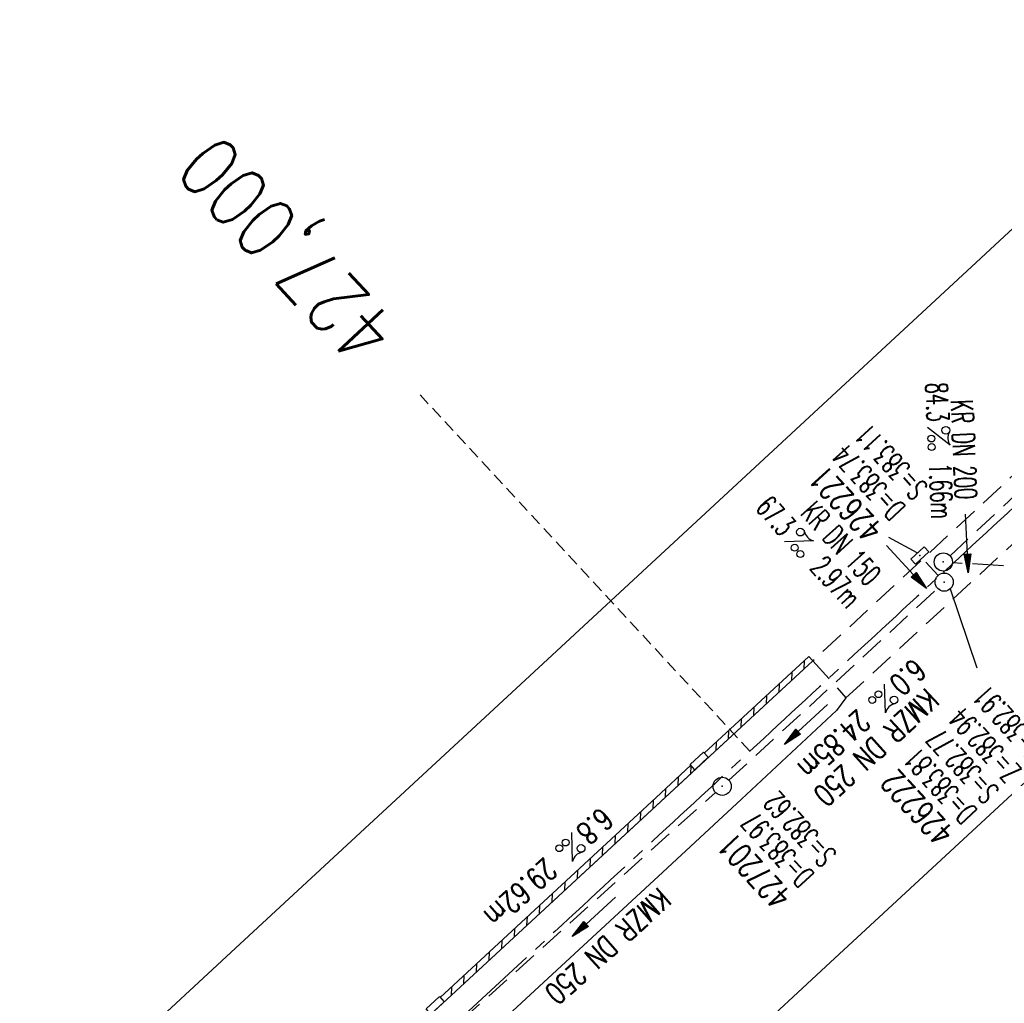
# Model space of a CAD drawing. Extents: x 450316 to 454644, y 428795 to 436505.
# Tile 49 of 256: x 453112 to 453193, y 431059 to 431140. Entities that reach past the tile are written whole.
import ezdxf
from ezdxf.enums import TextEntityAlignment as Align

# ---------------------------------------------------------------- set-up
doc = ezdxf.new("R2010")
doc.units = 0
doc.header["$LTSCALE"] = 2
doc.header["$MEASUREMENT"] = 0
for name, pattern in [('ACHSE', [5.5, 4, -0.5, 0.5, -0.5]), ('GESTRICH-X2', [1.5, 1, -0.5]), ('GESTRICHELT', [0.75, 0.5, -0.25])]:
    doc.linetypes.add(name, pattern=pattern)
doc.layers.get('0').update_dxf_attribs({"linetype": 'CONTINUOUS'})
for name, color, linetype in [('ACHSETOP', 1, 'ACHSE'), ('FBR', 8, 'CONTINUOUS'), ('HEKTOM', 1, 'GESTRICHELT'), ('KANAL', 7, 'GESTRICH-X2'), ('MS-UEBERFAHRT', 8, 'GESTRICH-X2'), ('PFEIL', 7, 'CONTINUOUS'), ('RINNE', 8, 'CONTINUOUS'), ('SCHACHTNR', 6, 'CONTINUOUS'), ('SCHSYMBOL', 7, 'CONTINUOUS'), ('TEXTO', 4, 'CONTINUOUS'), ('TEXTU', 4, 'CONTINUOUS')]:
    doc.layers.add(name, color=color, linetype=linetype)
doc.styles.add('ROMANS', font='romans.shx', dxfattribs={"width": 0.8})

# ---------------------------------------------------------------- blocks, each defined once
blk = doc.blocks.new('GST')
at = {"color": 0}
blk.add_circle((0, 0), 0.75, dxfattribs=at)
blk.add_point((0, 0), dxfattribs=at)
blk = doc.blocks.new('10')
blk.add_blockref('GST', (0, 0))
blk = doc.blocks.new('PROM')
blk.add_line((1.566, 1.817), (0.019, 0.015))
for centre, radius in [((0.317, 1.51), 0.317), ((0.943, 0.291), 0.283), ((1.645, 0.287), 0.283)]:
    blk.add_circle(centre, radius)
blk.add_arc((0.992, 2.682), 1.033, 239.14139, 303.35492)
blk = doc.blocks.new('PFEIL2')
at = {"color": 0}
for p, q in [((0.88, 0.002), (-2.401, -0.012)), ((0.881, -0.271), (0.879, 0.276)), ((0.879, 0.276), (2.429, 0.009)), ((0.911, 0.27), (0.879, 0.265)), ((0.965, 0.261), (0.879, 0.246)), ((1.019, 0.252), (0.879, 0.228)), ((1.073, 0.242), (0.879, 0.209)), ((1.127, 0.233), (0.879, 0.191)), ((1.181, 0.224), (0.879, 0.172)), ((1.235, 0.214), (0.879, 0.154)), ((1.289, 0.205), (0.879, 0.135)), ((1.343, 0.196), (0.879, 0.117)), ((1.397, 0.187), (0.879, 0.098)), ((1.451, 0.177), (0.879, 0.08)), ((1.505, 0.168), (0.879, 0.061)), ((1.559, 0.159), (0.88, 0.043)), ((1.613, 0.149), (0.88, 0.024)), ((1.668, 0.14), (0.88, 0.006)), ((1.722, 0.131), (0.88, -0.013)), ((1.776, 0.121), (0.88, -0.031)), ((1.83, 0.112), (0.88, -0.05)), ((1.884, 0.103), (0.88, -0.068)), ((1.938, 0.094), (0.88, -0.087)), ((1.992, 0.084), (0.88, -0.105)), ((2.046, 0.075), (0.88, -0.124)), ((2.1, 0.066), (0.88, -0.142)), ((2.154, 0.056), (0.88, -0.161)), ((2.208, 0.047), (0.88, -0.179)), ((2.262, 0.038), (0.881, -0.198)), ((2.316, 0.029), (0.881, -0.216)), ((2.37, 0.019), (0.881, -0.235)), ((2.424, 0.01), (0.881, -0.253)), ((2.429, 0.009), (0.881, -0.271))]:
    blk.add_line(p, q, dxfattribs=at)
blk = doc.blocks.new('30')
at = {"color": 0}
for p, q in [((-0.75, -0.29), (-0.75, 0.293)), ((-0.75, 0.293), (0.753, 0.293)), ((0.753, 0.293), (0.753, -0.29)), ((0.753, -0.29), (-0.75, -0.29))]:
    blk.add_line(p, q, dxfattribs=at)
blk.add_point((0, 0), dxfattribs=at)

msp = doc.modelspace()

# ---------------------------------------------------------------- linework, layer by layer
for points in [[(453168.891, 431078.923), (453167.788, 431077.903), (453167.392, 431078.331), (453168.496, 431079.351)], [(453147.139, 431058.783), (453146.035, 431057.762), (453145.64, 431058.19), (453146.743, 431059.21)]]:
    msp.add_lwpolyline(points, close=True)
at = {"layer": 'ACHSETOP', "flags": 128}
msp.add_lwpolyline([(451271.766, 435019.042, -0.000001), (451272.365, 435018.353, -0.000032), (451272.387, 435018.328), (451288.791, 434999.463, -0.000002), (451296.993, 434990.03, 0.000007), (451305.195, 434980.597, 0.000007), (451313.397, 434971.165, -0.000007), (451321.599, 434961.732, -0.000007), (451329.801, 434952.299, 0.000007), (451338.003, 434942.866, 0.000007), (451346.205, 434933.433, -0.000007), (451354.407, 434924.001, -0.000007), (451362.609, 434914.568, 0.000011), (451370.811, 434905.135, 0.000001), (451379.013, 434895.702, 0.000001), (451387.215, 434886.27), (451403.62, 434867.404), (451420.024, 434848.539), (451436.428, 434829.674, -0.000013), (451444.63, 434820.241, 0.000007), (451452.832, 434810.808, 0.000007), (451461.034, 434801.376, -0.000007), (451469.236, 434791.943, -0.000007), (451477.438, 434782.51, 0.000007), (451485.64, 434773.077, 0.000007), (451493.842, 434763.645, -0.000007), (451502.044, 434754.212, -0.000007), (451510.246, 434744.779, 0.000007), (451518.448, 434735.346, 0.000007), (451526.65, 434725.914, -0.000007), (451534.852, 434716.481, -0.000007), (451543.054, 434707.048, 0.000011), (451551.256, 434697.615, 0.000001), (451559.458, 434688.182, 0.000001), (451567.66, 434678.75), (451584.065, 434659.884, -0.000001), (451592.267, 434650.452, -0.000001), (451600.469, 434641.019, -0.000011), (451608.671, 434631.586, 0.000013), (451616.873, 434622.153), (451633.277, 434603.288), (451649.681, 434584.423, -0.000013), (451657.883, 434574.99, 0.000007), (451666.085, 434565.557, 0.000007), (451674.287, 434556.124, -0.000007), (451682.489, 434546.692, -0.000007), (451690.691, 434537.259, 0.000006), (451698.893, 434527.826), (451715.297, 434508.961, -0.000015), (451721.01, 434502.39, 0.000008), (451726.723, 434495.82, 0.000958), (451727.518, 434494.909, 0.000181), (451731.723, 434490.114, 0.003894), (451738.179, 434482.871, 0.00247), (451748.503, 434471.583, 0.003793), (451756.233, 434463.34, 0.003129), (451765.742, 434453.478, 0.00313), (451774.532, 434444.586, 0.003132), (451783.429, 434435.81, 0.003134), (451792.435, 434427.146, 0.003132), (451801.553, 434418.591, 0.003131), (451810.774, 434410.155, 0.00313), (451820.102, 434401.832, 0.003133), (451829.541, 434393.621, 0.003138), (451839.066, 434385.542, 0.003131), (451848.69, 434377.585, 0.003125), (451858.432, 434369.733, 0.003124), (451868.271, 434362.004, 0.00313), (451878.187, 434354.413, 0.003138), (451888.199, 434346.945, 0.003133), (451898.32, 434339.593, 0.003131), (451908.525, 434332.373, 0.003131), (451918.818, 434325.282, 0.003132), (451929.206, 434318.316, 0.003136), (451939.668, 434311.489, 0.00313), (451950.209, 434304.797, 0.003123), (451960.857, 434298.223, 0.003128), (451971.589, 434291.781, 0.003137), (451982.371, 434285.491, 0.003139), (451993.235, 434279.335, 0.003133), (452004.198, 434273.303, 0.003123), (452015.227, 434267.413, 0.003125), (452026.323, 434261.665, 0.003132), (452037.503, 434256.05, 0.003138), (452048.733, 434250.584, 0.003134), (452060.02, 434245.265, 0.003122), (452071.413, 434240.069, 0.003127), (452083.62, 434234.685, 0.003578), (452094.349, 434230.124, 0.002702), (452108.409, 434224.354, 0.004189), (452117.528, 434220.758, 0.00053), (452126.341, 434217.378, 0.001569), (452129.323, 434216.249, 0.000008), (452135.115, 434214.077, -0.000025), (452140.907, 434211.904), (452164.314, 434203.123, 0.000006), (452176.018, 434198.733, -0.000007), (452187.722, 434194.343), (452211.129, 434185.563), (452234.536, 434176.783, -0.000012), (452246.24, 434172.393, 0.000007), (452257.944, 434168.002, 0.000002), (452265.746, 434165.075, 0.000001), (452281.351, 434159.222, 0.000005), (452293.055, 434154.832, -0.000007), (452304.759, 434150.442, -0.000019), (452316.463, 434146.052, 0.000015), (452328.166, 434141.661, 0.000002), (452338.097, 434137.936, 0.000001), (452351.573, 434132.881, 0.000004), (452363.277, 434128.491, -0.000006), (452374.981, 434124.101, -0.00002), (452386.684, 434119.71, 0.00002), (452398.388, 434115.32, 0.000006), (452410.092, 434110.93, -0.000004), (452421.796, 434106.54, -0.000001), (452435.272, 434101.485, -0.000002), (452445.203, 434097.76, -0.000015), (452456.906, 434093.369, 0.000019), (452468.61, 434088.979, 0.000007), (452480.314, 434084.589, -0.000006), (452492.018, 434080.199, -0.000002), (452503.721, 434075.809, 0.000002), (452515.425, 434071.419, 0.000006), (452527.129, 434067.029, -0.000007), (452538.833, 434062.639, -0.000019), (452550.536, 434058.248, 0.000015), (452562.24, 434053.858, 0.000002), (452572.171, 434050.133, 0.000001), (452585.647, 434045.078, 0.000004), (452597.351, 434040.688, -0.000006), (452609.055, 434036.298, -0.00002), (452620.758, 434031.907, 0.00002), (452632.462, 434027.517, 0.000006), (452644.166, 434023.127, -0.000004), (452655.87, 434018.737, -0.000001), (452669.346, 434013.682, -0.000002), (452679.277, 434009.957, -0.000015), (452690.981, 434005.567, 0.000014), (452702.684, 434001.176, 0.000011), (452714.388, 433996.786, -0.000001), (452726.092, 433992.396, -0.000007), (452735.031, 433989.043, -0.000005), (452748.181, 433984.11, -0.000156), (452748.221, 433984.095, -0.000005), (452749.498, 433983.615, -0.004183), (452758.692, 433980.071, -0.002721), (452772.748, 433974.429, -0.005081), (452782.771, 433970.223, -0.003908), (452795.7, 433964.522, -0.003912), (452807.05, 433959.304, -0.003907), (452818.331, 433953.902, -0.003903), (452829.522, 433948.327, -0.003904), (452840.62, 433942.58, -0.003907), (452851.631, 433936.658, -0.003909), (452862.543, 433930.568, -0.003906), (452873.352, 433924.312, -0.003899), (452884.081, 433917.876, -0.003907), (452894.713, 433911.271, -0.003917), (452905.212, 433904.518, -0.003914), (452915.606, 433897.601, -0.003904), (452925.914, 433890.505, -0.003895), (452936.108, 433883.251, -0.003902), (452946.169, 433875.853, -0.003909), (452956.117, 433868.296, -0.003904), (452965.957, 433860.575, -0.003908), (452975.671, 433852.704, -0.00391), (452985.257, 433844.687, -0.003909), (452994.717, 433836.52, -0.003908), (453004.051, 433828.203, -0.003902), (453013.251, 433819.744, -0.003901), (453022.321, 433811.14, -0.003907), (453031.261, 433802.39, -0.003913), (453040.05, 433793.514, -0.003909), (453048.995, 433784.194, -0.00418), (453057.218, 433775.343, -0.003621), (453064.799, 433766.924, -0.003001), (453073.811, 433756.645, -0.003775), (453082.931, 433745.954, -0.004894), (453089.822, 433737.587, -0.004962), (453096.584, 433729.038, -0.003805), (453105.204, 433717.738, -0.003005), (453113.364, 433706.734, -0.003643), (453119.973, 433697.569, -0.004174), (453127.227, 433687.17, -0.004295), (453134.105, 433676.947, -0.003507), (453140.018, 433667.855, -0.002688), (453147.586, 433655.895, -0.003695), (453155.363, 433643.251, -0.00538), (453160.547, 433634.47, -0.005332), (453165.53, 433625.601, -0.003667), (453172.541, 433612.577, -0.002679), (453179.095, 433600.023, -0.003501), (453183.992, 433590.355, -0.004313), (453189.196, 433579.668, -0.003909), (453194.743, 433567.786, -0.003909), (453199.853, 433556.378, -0.003909), (453204.783, 433544.892, -0.003903), (453209.809, 433532.66, -0.004384), (453214.103, 433521.695, -0.003423), (453219.661, 433506.825, -0.005955), (453222.694, 433498.219, -0.000145), (453225.568, 433489.736, -0.000252), (453227.219, 433484.852, -0.000085), (453230.064, 433476.416, -0.000405), (453230.656, 433474.653, -0.003646), (453233.571, 433465.744, 0.00217), (453238.424, 433450.758, 0.000006), (453242.327, 433438.883, -0.000007), (453246.23, 433427.008, -0.000012), (453250.132, 433415.133, 0.000009), (453254.035, 433403.258, 0.003001), (453258.01, 433391.404, -0.003002), (453261.985, 433379.55, -0.003008), (453265.815, 433367.653, 0.003009), (453269.646, 433355.757, 0.00001), (453273.549, 433343.882, -0.000019), (453277.452, 433332.007), (453285.257, 433308.257, 0.000005), (453289.16, 433296.382, -0.000004), (453293.063, 433284.507, -0.000001), (453297.412, 433271.275, -0.000001), (453300.869, 433260.756, -0.00001), (453304.771, 433248.881, 0.000008), (453308.674, 433237.006, 0.000011), (453312.577, 433225.131, -0.000004), (453316.48, 433213.256, -0.000007), (453317.957, 433208.761, -0.000002), (453324.285, 433189.506, -0.00006), (453324.748, 433188.095, 0.000004), (453325.212, 433186.684, 0.001409), (453327.806, 433178.862, 0.000842), (453332.205, 433165.794, 0.002106), (453335.59, 433155.932, 0.001506), (453340.42, 433142.182, 0.001603), (453344.587, 433130.552, 0.001566), (453348.928, 433118.674, 0.00157), (453353.282, 433106.987, 0.001563), (453357.73, 433095.275, 0.001555), (453362.245, 433083.606, 0.001558), (453366.823, 433071.988, 0.001562), (453371.477, 433060.391, 0.001561), (453376.206, 433048.816, 0.001565), (453381.007, 433037.273, 0.001565), (453385.878, 433025.763, 0.001563), (453390.82, 433014.287, 0.001561), (453395.838, 433002.832, 0.001559), (453400.927, 432991.41, 0.00156), (453406.083, 432980.028, 0.001563), (453411.315, 432968.669, 0.001565), (453416.612, 432957.354, 0.001562), (453421.976, 432946.082, 0.001558), (453427.424, 432934.813, 0.001559), (453432.943, 432923.577, 0.001564), (453438.516, 432912.409, 0.001566), (453444.163, 432901.268, 0.001564), (453449.888, 432890.145, 0.001558), (453455.356, 432879.682, 0.001394), (453461.537, 432868.025, 0.001724), (453468.567, 432854.963, 0.002516), (453473.461, 432846.052, 0.001346), (453478.156, 432837.657, 0.000835), (453485.787, 432824.152, 0.000825), (453493.393, 432810.794, 0.001335), (453498.128, 432802.562, 0.002522), (453503.255, 432793.804, 0.001723), (453510.868, 432781.051, 0.001395), (453517.698, 432769.769, 0.001557), (453523.875, 432759.701, 0.001564), (453531.451, 432747.524, 0.002105), (453537.147, 432738.516, 0.001027), (453545.205, 432725.948, 0.001523), (453550.684, 432717.498, 0.000001), (453550.839, 432717.261, 0.000124), (453550.84, 432717.259, 0.000024), (453557.597, 432706.912, -0.000007), (453564.355, 432696.566, -0.000001), (453571.19, 432686.101, 0.000005), (453578.025, 432675.635, 0.000012), (453584.861, 432665.17, -0.000012), (453591.696, 432654.704, -0.000004), (453598.531, 432644.238, 0.000004), (453605.366, 432633.773, 0.000001), (453612.202, 432623.307, -0.000001), (453619.037, 432612.841, -0.000004), (453625.872, 432602.376, 0.000003), (453632.707, 432591.91), (453646.378, 432570.979, -0.000014), (453650.935, 432564.001, -0.000007), (453660.048, 432550.047, -0.002465), (453666.815, 432539.572, 0.002471), (453673.568, 432529.119, 0.002497), (453680.467, 432518.67, -0.002488), (453687.389, 432508.185, -0.000003), (453694.224, 432497.72, 0.000006), (453701.059, 432487.254), (453714.73, 432466.322, -0.000006), (453721.565, 432455.856, 0.000006), (453728.4, 432445.391, 0.000183), (453728.474, 432445.277, -0.000027), (453728.969, 432444.521, -0.003905), (453733.992, 432436.709, -0.002472), (453741.768, 432424.267, -0.005163), (453747.303, 432415.103, -0.003867), (453754.471, 432402.736, -0.003958), (453760.534, 432391.888, -0.003913), (453766.494, 432380.818, -0.003903), (453772.248, 432369.72, -0.003904), (453777.826, 432358.535, -0.003901), (453783.485, 432346.731, -0.004288), (453788.457, 432335.909, -0.003523), (453794.251, 432322.76, -0.004762), (453798.376, 432312.962, -0.001651), (453802.105, 432303.777, -0.002689), (453804.345, 432298.119, -0.001542), (453805.535, 432295.038, -0.000893), (453807.562, 432289.711, -0.005639), (453811.068, 432280.125, -0.003891), (453815.882, 432266.138, -0.00573), (453819.492, 432254.955, -0.005082), (453823.289, 432242.262, -0.004537), (453827.3, 432227.849, -0.006762), (453829.772, 432218.119, -0.001828), (453832.339, 432207.234, -0.002855), (453833.917, 432200.252, -0.000688), (453834.588, 432197.184, -0.000614), (453835.33, 432193.746, -0.005087), (453837.353, 432183.825, -0.003463), (453840.076, 432169.201, -0.004355), (453841.882, 432158.581, -0.003298), (453844.052, 432144.521, -0.003873), (453845.959, 432130.87, -0.004703), (453847.336, 432119.601, -0.004431), (453848.679, 432106.664, -0.004859), (453849.683, 432094.847, -0.001971), (453850.759, 432079.747, -0.003754), (453851.233, 432071.814, -0.000235), (453851.272, 432071.058, -0.000154), (453851.331, 432069.903, -0.005004), (453851.76, 432059.357, -0.003657), (453852.096, 432044.916, -0.006284), (453852.131, 432034.652, -0.00442), (453851.869, 432020.065, -0.004496), (453851.355, 432005.74, -0.005961), (453850.742, 431994.946, -0.004032), (453849.635, 431980.541, -0.005521), (453848.625, 431970.038, -0.000545), (453848.175, 431965.885, -0.00099), (453847.92, 431963.599, -0.002817), (453847.082, 431956.57, -0.001743), (453845.624, 431945.22, -0.004295), (453844.128, 431934.589, -0.003233), (453841.927, 431920.496, -0.003719), (453839.898, 431908.592, -0.003474), (453837.544, 431895.884, -0.003471), (453834.928, 431882.783, -0.003984), (453832.479, 431871.403, -0.002961), (453829.251, 431857.357, -0.00403), (453826.736, 431847.072, -0.001132), (453824.957, 431840.111, -0.001603), (453823.675, 431835.205, -0.002375), (453822.368, 431830.363, -0.001541), (453820.296, 431822.917, -0.005811), (453817.744, 431814.242, -0.003321), (453813.002, 431799.15, -0.004369), (453808.955, 431786.926, -0.004589), (453804.893, 431775.36, -0.004977), (453800.134, 431762.595, -0.00596), (453795.928, 431752.024, -0.002426), (453790.614, 431739.296, -0.004094), (453787.367, 431731.794, -0.000338), (453786.71, 431730.312, -0.000388), (453786.136, 431729.023, -0.004625), (453782.634, 431721.365, -0.002368), (453775.588, 431706.507, -0.004069), (453770.201, 431695.516, -0.003863), (453764.344, 431684.031, -0.004659), (453758.242, 431672.552, -0.005048), (453752.404, 431662.068, -0.002758), (453744.856, 431648.996, -0.004203), (453739.784, 431640.488, -0.000453), (453738.552, 431638.464, -0.00049), (453737.409, 431636.595, -0.004121), (453733.364, 431630.114, -0.00246), (453726.445, 431619.347, -0.006277), (453720.589, 431610.574, -0.004581), (453712.305, 431598.731, -0.005038), (453704.604, 431588.16, -0.005528), (453697.383, 431578.675, -0.004083), (453688.218, 431567.105, -0.005886), (453681.701, 431559.207, -0.001219), (453676.737, 431553.362, -0.002238), (453674.011, 431550.197, -0.001962), (453670.562, 431546.26, -0.001297), (453665.305, 431540.337, -0.004313), (453658.171, 431532.478, -0.003182), (453648.342, 431521.973, -0.004167), (453639.222, 431512.508, -0.00462), (453630.847, 431504.116, -0.002727), (453619.912, 431493.477, -0.004271), (453612.835, 431486.781, -0.000068), (453609.879, 431484.033, -0.000648), (453609.571, 431483.747, -0.000003), (453600.643, 431475.492, -0.000005), (453594.487, 431469.799), (453576.132, 431452.827), (453557.776, 431435.854), (453539.42, 431418.881), (453521.065, 431401.909, 0.000001), (453511.887, 431393.422, 0.000001), (453502.709, 431384.936, 0.000013), (453493.531, 431376.449, -0.000013), (453484.354, 431367.963, 0), (453475.176, 431359.477, 0), (453465.998, 431350.99), (453447.643, 431334.018, 0.000001), (453438.465, 431325.531, 0.000001), (453429.287, 431317.045, 0.000013), (453420.11, 431308.558, -0.000007), (453410.932, 431300.072, -0.000004), (453403.532, 431293.229, -0.000002), (453392.576, 431283.099, -0.00001), (453383.398, 431274.613, 0.000015), (453374.22, 431266.127, 0.000014), (453365.042, 431257.64, -0.000013), (453355.865, 431249.154, 0), (453343.628, 431237.839, -0.000001), (453337.509, 431232.181), (453319.154, 431215.209, 0.000001), (453309.976, 431206.722, 0.000001), (453300.798, 431198.236, 0.000013), (453291.621, 431189.749, -0.000013), (453282.443, 431181.263, -0.000001), (453273.265, 431172.777, -0.000001), (453264.087, 431164.29), (453245.732, 431147.318), (453227.376, 431130.345), (453209.02, 431113.372, 0.000014), (453199.843, 431104.885, -0.000009), (453190.665, 431096.399, -0.000019), (453181.487, 431087.913, 0.000019), (453172.309, 431079.427, 0.000009), (453163.132, 431070.941, -0.000008), (453153.954, 431062.454), (453135.598, 431045.481, 0.000009), (453134.861, 431044.799, 0.000002), (453130.417, 431040.69, 0.002804), (453126.112, 431036.664, 0.001372), (453117.381, 431028.361, 0.005333), (453110.158, 431021.305, 0.003613), (453099.686, 431010.703, 0.004216), (453091.364, 431002.01, 0.003913), (453082.552, 430992.499, 0.00391), (453074.199, 430983.197, 0.003911), (453065.996, 430973.768, 0.003912), (453057.937, 430964.207, 0.003915), (453050.034, 430954.528, 0.00391), (453042.286, 430944.729, 0.003905), (453034.682, 430934.798, 0.003908), (453027.235, 430924.75, 0.003912), (453019.954, 430914.598, 0.003918), (453012.829, 430904.328, 0.003918), (453005.866, 430893.947, 0.003907), (452999.072, 430883.467, 0.0039), (452992.431, 430872.865, 0.003908), (452985.952, 430862.152, 0.00392), (452979.661, 430851.374, 0.00392), (452973.542, 430840.502, 0.003904), (452967.571, 430829.493, 0.003903), (452961.774, 430818.394, 0.003916), (452956.17, 430807.245, 0.00392), (452950.739, 430796.004, 0.00391), (452945.472, 430784.651, 0.003904), (452940.385, 430773.223, 0.00391), (452935.485, 430761.733, 0.003913), (452930.764, 430750.166, 0.003909), (452926.22, 430738.514, 0.003913), (452921.858, 430726.792, 0.003918), (452917.686, 430715.017, 0.003913), (452913.698, 430703.178, 0.003909), (452909.892, 430691.264, 0.003904), (452906.273, 430679.293, 0.003908), (452902.844, 430667.279, 0.003914), (452899.604, 430655.212, 0.003911), (452896.55, 430643.086, 0.003914), (452893.686, 430630.913, 0.003917), (452891.016, 430618.707, 0.003911), (452890.732, 430617.306, 0.000237), (452886.248, 430594.167, 0.007575), (452884.76, 430585.792, 0.003906), (452882.249, 430569.49)], format="xyb", dxfattribs=at)
at = {"layer": 'FBR', "flags": 128}
for points in [[(453276.707, 431178.634, -0.000118), (453287.065, 431188.257, -0.000276), (453291.485, 431192.357, -0.000001), (453311.412, 431210.82, -0.000243), (453311.472, 431210.876, -0.000468), (453320.706, 431219.399, 0.000406), (453331.34, 431229.212, 0.000197), (453340.223, 431237.428, -0.00015), (453349.105, 431245.645, -0.000461), (453368.006, 431263.086, 0.000541), (453384.108, 431277.949, 0.000242), (453392.435, 431285.659, -0.000279)], [(453575.994, 431475.694, -0.000002), (453561.636, 431462.404, -0.000009)], [(453418.105, 431283.16, -0.000853), (453407.564, 431273.37, -0.000064), (453397.19, 431263.77, -0.000084), (453389.302, 431256.475, -0.000204), (453382.448, 431250.144, 0.000155), (453373.4, 431241.787, 0.001433), (453363.02, 431232.139, -0.002118), (453355.985, 431225.618, -0.000322), (453355.808, 431225.455, -0.000003), (453339.079, 431210.12, -0.000167), (453338.057, 431209.184, -0.00004), (453333.827, 431205.312)]]:
    msp.add_lwpolyline(points, format="xyb", dxfattribs=at)
for points in [[(453298.13, 431218.979), (453286.389, 431207.989), (453279.989, 431202.04), (453248.478, 431172.908), (453227.953, 431153.976), (453211.218, 431138.51), (453190.954, 431119.687), (453154.553, 431085.961), (453129.928, 431063.201), (453117.464, 431051.638)], [(453321.61, 431194.043), (453303.728, 431177.298), (453268.142, 431144.421), (453250.785, 431128.431), (453233.031, 431112.046), (453178.578, 431061.701), (453159.042, 431043.568)], [(453177.503, 431086.876), (453146.983, 431058.636), (453127.722, 431040.846), (453109.294, 431023.176), (453104.936, 431018.816), (453088.168, 431001.424), (453073.783, 430985.601), (453062.332, 430972.461), (453047.624, 430954.624), (453039.452, 430944.228), (453035.258, 430938.844)], [(453180.227, 431083.818), (453179.464, 431082.794), (453171.627, 431075.466), (453165.148, 431069.45), (453130.559, 431037.481), (453113.267, 431020.967), (453096.621, 431004.002), (453082.375, 430988.609), (453067.131, 430971.276), (453055.958, 430957.92), (453042.104, 430940.749), (453041.45, 430940.111), (453038.556, 430936.283)]]:
    msp.add_lwpolyline(points, dxfattribs=at)
at = {"layer": 'HEKTOM'}
msp.add_line((453172.313, 431079.438), (453145.156, 431108.781), dxfattribs=at)
at = {"layer": 'KANAL'}
for p, q in [((453188.813, 431095.531), (453200.438, 431106.344)), ((453186.813, 431095), (453187.813, 431093.906)), ((453188.281, 431094.281), (453188.281, 431094.125)), ((453170.594, 431077.031), (453187.781, 431092.844)), ((453148.563, 431057.25), (453169.469, 431076.031))]:
    msp.add_line(p, q, dxfattribs=at)
at = {"layer": 'MS-UEBERFAHRT', "flags": 128}
for points in [[(453276.707, 431178.634), (453258.507, 431161.844), (453238.007, 431143.065), (453218.319, 431124.868), (453200.582, 431108.252), (453177.503, 431086.876)], [(453180.227, 431083.818), (453199.082, 431101.231), (453231.403, 431131.128), (453240.417, 431139.378), (453276.477, 431172.732), (453279.489, 431175.477)], [(453177.503, 431086.876), (453180.227, 431083.818)]]:
    msp.add_lwpolyline(points, dxfattribs=at)
at = {"layer": 'RINNE'}
for p, q in [((453176.796, 431086.904), (453176.769, 431086.197)), ((453175.758, 431085.944), (453175.73, 431085.237)), ((453174.72, 431084.983), (453174.692, 431084.277)), ((453173.681, 431084.023), (453173.654, 431083.317)), ((453172.643, 431083.063), (453172.615, 431082.357)), ((453171.605, 431082.103), (453171.577, 431081.396)), ((453170.566, 431081.143), (453170.539, 431080.436)), ((453169.528, 431080.183), (453169.5, 431079.476)), ((453168.462, 431078.516), (453168.462, 431078.516)), ((453167.45, 431078.23), (453167.424, 431077.556)), ((453166.413, 431077.302), (453166.385, 431076.596)), ((453165.375, 431076.342), (453165.347, 431075.636)), ((453164.336, 431075.382), (453164.309, 431074.675)), ((453163.298, 431074.42), (453163.27, 431073.714)), ((453162.26, 431073.459), (453162.232, 431072.752)), ((453161.221, 431072.498), (453161.194, 431071.791)), ((453160.183, 431071.537), (453160.155, 431070.83)), ((453159.145, 431070.576), (453159.117, 431069.869)), ((453158.106, 431069.614), (453158.079, 431068.907)), ((453157.068, 431068.653), (453157.04, 431067.946)), ((453156.029, 431067.692), (453156.002, 431066.985)), ((453154.991, 431066.731), (453154.963, 431066.024)), ((453153.953, 431065.769), (453153.925, 431065.062)), ((453152.914, 431064.808), (453152.887, 431064.101)), ((453151.876, 431063.847), (453151.848, 431063.14)), ((453150.838, 431062.886), (453150.81, 431062.179)), ((453149.799, 431061.924), (453149.772, 431061.217)), ((453148.761, 431060.963), (453148.733, 431060.256)), ((453147.722, 431060.002), (453147.695, 431059.295))]:
    msp.add_line(p, q, dxfattribs=at)
at = {"layer": 'RINNE', "flags": 128}
for points in [[(453177.503, 431086.876), (453164.941, 431075.26), (453146.983, 431058.636), (453127.722, 431040.846), (453109.294, 431023.176), (453104.936, 431018.816), (453088.168, 431001.424), (453073.783, 430985.601), (453062.332, 430972.461), (453047.624, 430954.624), (453039.452, 430944.228), (453035.258, 430938.844)], [(453177.164, 431087.243), (453177.503, 431086.876)]]:
    msp.add_lwpolyline(points, dxfattribs=at)
at = {"layer": 'RINNE'}
for points in [[(453177.164, 431087.243), (453168.538, 431079.267)], [(453167.435, 431078.247), (453164.602, 431075.627), (453146.8, 431059.148)]]:
    msp.add_lwpolyline(points, dxfattribs=at)
at = {"layer": 'SCHACHTNR'}
for p, q in [((453186.109, 431095.761), (453183.761, 431097.043)), ((453189.015, 431094.984), (453189.816, 431094.935)), ((453190.657, 431094.883), (453193.219, 431094.724)), ((453188.826, 431092.82), (453191.013, 431086.307))]:
    msp.add_line(p, q, dxfattribs=at)

# ---------------------------------------------------------------- block references
at = {"rotation": 222.758500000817}
msp.add_blockref('GST', (453170.032, 431076.539), dxfattribs=at)
at = {"layer": 'PFEIL'}
for p, rotation in [((453190.195, 431096.553), 272.4866), ((453185.212, 431094.608), 312.4915), ((453176.944, 431081.642), 222.6075), ((453159.478, 431065.779), 221.9198)]:
    msp.add_blockref('PFEIL2', p, dxfattribs=dict(at, rotation=rotation))
at = {"layer": 'SCHSYMBOL', "rotation": 222.7585}
for name, p in [('30', (453186.313, 431095.553)), ('10', (453188.249, 431095.019)), ('10', (453188.321, 431093.361))]:
    msp.add_blockref(name, p, dxfattribs=at)
at = {"layer": 'TEXTU'}
for p, rotation in [((453186.937, 431106.121), 272.4866), ((453175.156, 431096.691), 312.4915), ((453183.406, 431084.978), 222.6074999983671), ((453157.641, 431072.749), 221.9198000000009)]:
    msp.add_blockref('PROM', p, dxfattribs=dict(at, rotation=rotation))

# ---------------------------------------------------------------- texts
at = {"layer": 'HEKTOM', "style": 'ROMANS', "width": 0.8}
msp.add_text('427,000', height=5, rotation=132.7585, dxfattribs=at).set_placement((453143.594, 431114.156))
at = {"layer": 'SCHACHTNR', "style": 'ROMANS'}
for s, height, width, p in [('S=383.11', 1.8, 0.6, (453187.068, 431101.215)), ('D=383.74', 1.8, 0.6, (453185.224, 431099.528)), ('426221', 2, 0.7, (453183.412, 431097.809)), ('Z=382.91', 1.8, 0.6, (453196.799, 431079.684)), ('Z=382.94', 1.8, 0.6, (453194.787, 431077.888)), ('S=382.77', 1.8, 0.6, (453192.943, 431076.201)), ('D=383.81', 1.8, 0.6, (453191.13, 431074.513)), ('426222', 2, 0.7, (453189.287, 431072.795)), ('S=382.62', 1.8, 0.6, (453179.534, 431070.968)), ('D=383.97', 1.8, 0.6, (453177.722, 431069.281)), ('427201', 2, 0.7, (453175.878, 431067.562))]:
    msp.add_text(s, height=height, rotation=132.7585, dxfattribs=dict(at, width=width)).set_placement(p)
at = {"layer": 'TEXTO', "style": 'ROMANS'}
for s, rotation, width, p in [('KR DN 200', 272.4866, 0.6, (453189.051, 431104.244)), ('KR DN 150', 312.4915, 0.6, (453179.163, 431095.937)), ('KMZR DN 250', 222.6075, 0.75, (453182.116, 431080.397)), ('KMZR DN 250', 221.9198, 0.75, (453160.025, 431064.032))]:
    msp.add_text(s, height=1.8, rotation=rotation, dxfattribs=dict(at, width=width)).set_placement(p, align=Align.CENTER)
at = {"layer": 'TEXTU', "style": 'ROMANS'}
for s, rotation, width, p in [('84.3', 272.4866, 0.6, (453186.788, 431109.763)), ('1.66m', 272.4866, 0.6, (453187.07, 431103.138)), ('67.3', 312.4915, 0.6, (453172.696, 431099.405)), ('2.97m', 312.4915, 0.6, (453177.196, 431094.467)), ('6.0', 222.6075, 0.75, (453185.794, 431087.167)), ('24.85m', 222.6075, 0.75, (453181.2, 431082.948)), ('6.8', 221.9198, 0.75, (453160.033, 431074.89)), ('29.62m', 221.9198, 0.75, (453155.408, 431070.734))]:
    msp.add_text(s, height=1.8, rotation=rotation, dxfattribs=dict(at, width=width)).set_placement(p)

doc.saveas('drawing.dxf')
